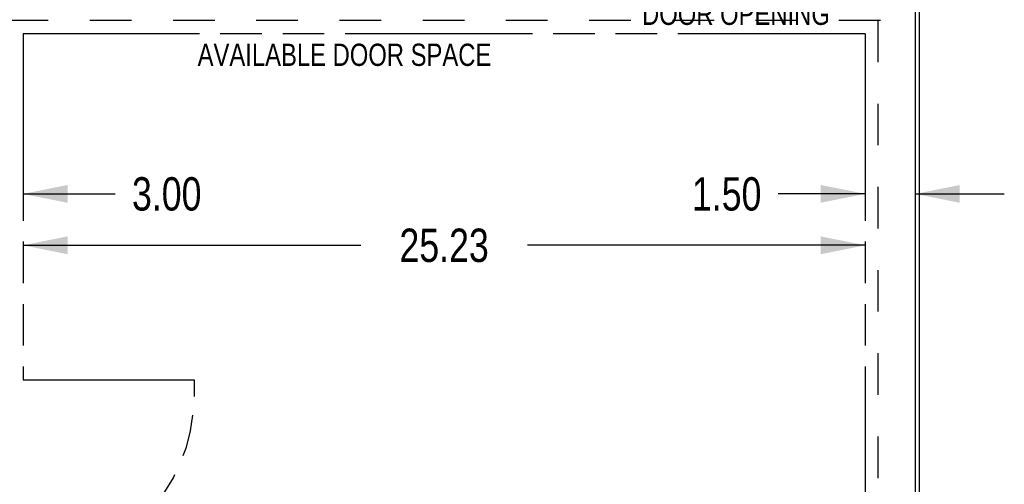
# Model space of a CAD drawing. Header units: inches. Extents: x 0 to 227, y 0 to 147.
# Tile 171 of 247: x 79 to 108, y 64 to 77. Entities that reach past the tile are written whole.
import ezdxf

# ---------------------------------------------------------------- set-up
doc = ezdxf.new("R2010")
doc.units = ezdxf.units.IN
doc.header["$LTSCALE"] = 12.466667
doc.header["$MEASUREMENT"] = 0
doc.linetypes.add('HIDDEN', pattern=[0.2, 0.1, -0.1])
doc.linetypes.add('PHANTOM', pattern=[0.8, 0.45, -0.05, 0.1, -0.05, 0.1, -0.05])
doc.layers.get('0').update_dxf_attribs({"linetype": 'CONTINUOUS'})
for name, color, linetype in [('AVAILABLE_DOOR_SPACE', 7, 'CONTINUOUS'), ('DEFAULT_2', 8, 'HIDDEN'), ('DIMENSIONS', 7, 'CONTINUOUS')]:
    doc.layers.add(name, color=color, linetype=linetype)
doc.styles.get("Standard").update_dxf_attribs({"font": 'txt', "width": 0.8})
doc.dimstyles.new('DIMSTYLE_2', dxfattribs={"dimtxt": 1, "dimasz": 1.333333, "dimexe": 0.09, "dimexo": 0.07, "dimgap": 0.0375, "dimtad": 0, "dimtih": 1, "dimtoh": 1, "dimzin": 4, "dimdsep": 46, "dimtxsty": 'Standard', "dimblk": '_FILLED', "dimblk1": '_FILLED', "dimblk2": '_FILLED', "dimcen": 0.09, "dimadec": 0, "dimazin": 0, "dimtfac": 1, "dimtofl": 0, "dimtmove": 0, "dimatfit": 3, "dimldrblk": '_FILLED', "dimfxl": 0, "dimtolj": 1, "dimtzin": 4, "dimarcsym": 0})

# ---------------------------------------------------------------- blocks, each defined once
blk = doc.blocks.new('_FILLED')
at = {"color": 0, "linetype": 'ByBlock'}
blk.add_solid([(0, 0), (-1, 0.2), (-1, -0.2)], dxfattribs=at)
blk = doc.blocks.new('*D18')
at = {"layer": 'DIMENSIONS', "color": 2, "linetype": 'Continuous'}
for p, q in [((104.029, 72.256), (101.419, 72.256)), ((105.529, 72.256), (108.196, 72.256))]:
    blk.add_line(p, q, dxfattribs=at)
at = {"layer": 'DIMENSIONS', "color": 2, "linetype": 'Continuous', "xscale": 1.3333333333, "yscale": 1.3333333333, "zscale": 1.3333333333}
blk.add_blockref('_FILLED', (104.029, 72.256), dxfattribs=at)
at = {"layer": 'DIMENSIONS', "color": 2, "linetype": 'Continuous', "xscale": 1.3333333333, "yscale": 1.3333333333, "zscale": 1.3333333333, "rotation": 180}
blk.add_blockref('_FILLED', (105.529, 72.256), dxfattribs=at)
at = {"layer": 'DIMENSIONS', "color": 2, "linetype": 'Continuous', "insert": (100.919, 72.756), "char_height": 1, "width": 3.2, "attachment_point": 3, "line_spacing_factor": 0.9}
blk.add_mtext('1.50', dxfattribs=at)
blk = doc.blocks.new('*D40')
at = {"layer": 'DIMENSIONS', "color": 2, "linetype": 'Continuous'}
for p, q in [((75.795, 72.256), (73.128, 72.256)), ((78.795, 72.256), (81.56, 72.256))]:
    blk.add_line(p, q, dxfattribs=at)
at = {"layer": 'DIMENSIONS', "color": 2, "linetype": 'Continuous', "xscale": 1.3333333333, "yscale": 1.3333333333, "zscale": 1.3333333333}
blk.add_blockref('_FILLED', (75.795, 72.256), dxfattribs=at)
at = {"layer": 'DIMENSIONS', "color": 2, "linetype": 'Continuous', "xscale": 1.3333333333, "yscale": 1.3333333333, "zscale": 1.3333333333, "rotation": 180}
blk.add_blockref('_FILLED', (78.795, 72.256), dxfattribs=at)
at = {"layer": 'DIMENSIONS', "color": 2, "linetype": 'Continuous', "insert": (82.06, 72.756), "char_height": 1, "width": 3.2, "attachment_point": 1, "line_spacing_factor": 0.9}
blk.add_mtext('3.00', dxfattribs=at)
blk = doc.blocks.new('*D41')
at = {"layer": 'DIMENSIONS', "color": 2, "linetype": 'Continuous'}
for p, q in [((78.795, 70.715), (88.912, 70.715)), ((104.029, 70.715), (93.912, 70.715))]:
    blk.add_line(p, q, dxfattribs=at)
at = {"layer": 'DIMENSIONS', "color": 2, "linetype": 'Continuous', "xscale": 1.3333333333, "yscale": 1.3333333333, "zscale": 1.3333333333, "rotation": 180}
blk.add_blockref('_FILLED', (78.795, 70.715), dxfattribs=at)
at = {"layer": 'DIMENSIONS', "color": 2, "linetype": 'Continuous', "xscale": 1.3333333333, "yscale": 1.3333333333, "zscale": 1.3333333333}
blk.add_blockref('_FILLED', (104.029, 70.715), dxfattribs=at)
at = {"layer": 'DIMENSIONS', "color": 2, "linetype": 'Continuous', "insert": (91.412, 71.215), "char_height": 1, "width": 4, "attachment_point": 2, "line_spacing_factor": 0.9}
blk.add_mtext('25.23', dxfattribs=at)

msp = doc.modelspace()

# ---------------------------------------------------------------- linework, layer by layer
at = {"color": 3, "linetype": 'Continuous'}
for p, q in [((105.66, 46.558), (105.66, 92.741)), ((105.529, 78.227), (105.529, 50.247))]:
    msp.add_line(p, q, dxfattribs=at)
at = {"layer": 'AVAILABLE_DOOR_SPACE', "color": 4, "linetype": 'PHANTOM'}
for p, q in [((78.795, 77.057), (78.795, 66.687)), ((104.029, 77.057), (78.795, 77.057)), ((104.029, 77.057), (104.029, 51.417)), ((78.795, 66.687), (83.92, 66.687)), ((83.92, 66.687), (83.92, 66.187))]:
    msp.add_line(p, q, dxfattribs=at)
msp.add_arc((78.795, 66.187), 5.125, 270, 360, dxfattribs=at)
at = {"layer": 'DEFAULT_2', "color": 8, "linetype": 'HIDDEN'}
for p, q in [((104.485, 77.453), (46.96, 77.453)), ((104.41, 77.453), (104.41, 51.02))]:
    msp.add_line(p, q, dxfattribs=at)

# ---------------------------------------------------------------- texts
at = {"layer": 'DIMENSIONS', "color": 2, "linetype": 'Continuous', "char_height": 0.66667, "attachment_point": 2, "line_spacing_factor": 0.9}
for s, insert, width in [('DOOR OPENING', (100.156, 77.987), 6.4), ('AVAILABLE DOOR SPACE', (88.427, 76.758), 10.66667)]:
    msp.add_mtext(s, dxfattribs=dict(at, insert=insert, width=width))

# ---------------------------------------------------------------- dimensions: what is measured, and where the dimension line sits
at = {"layer": 'DIMENSIONS', "color": 2, "linetype": 'Continuous'}
for base, p1, p2, picture, middle in [((105.529, 72.256), (104.029, 51.417), (105.529, 78.227), '*D18', (99.319, 72.256)), ((104.029, 70.715), (78.795, 66.687), (104.029, 77.057), '*D41', (91.412, 70.715))]:
    dim = msp.add_linear_dim(base=base, p1=p1, p2=p2, dimstyle='DIMSTYLE_2', dxfattribs=at)
    dim.commit()
    dim.dimension.update_dxf_attribs({"geometry": picture, "text_midpoint": middle, "dimtype": 160})
dim = msp.add_linear_dim(base=(75.795, 72.256), p1=(78.795, 77.057), p2=(75.795, 77.229), angle=180, dimstyle='DIMSTYLE_2', dxfattribs=at)
dim.commit()
dim.dimension.update_dxf_attribs({"geometry": '*D40', "text_midpoint": (83.66, 72.256), "dimtype": 160})

doc.saveas('drawing.dxf')
